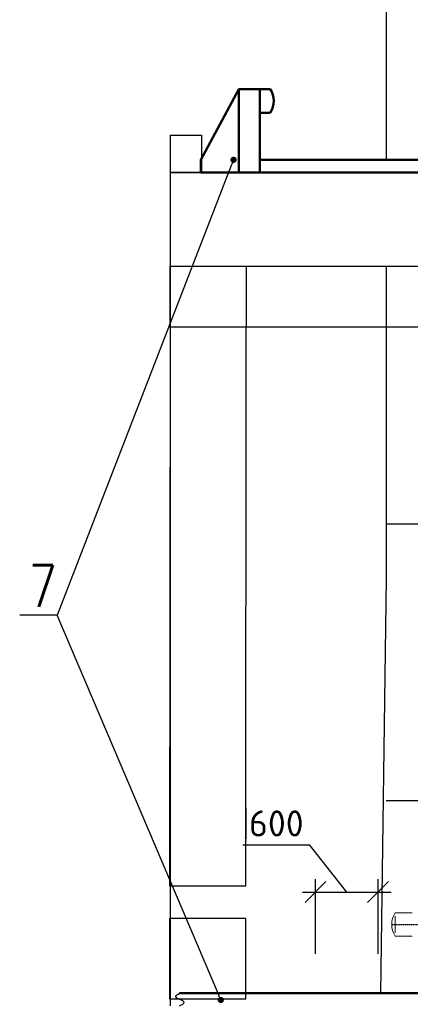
# Model space of a CAD drawing. Header units: millimetres. Extents: x 215401 to 282040, y -56103 to -5143.
# Tile 20 of 47: x 215401 to 219145, y -23642 to -14208. Entities that reach past the tile are written whole.
import ezdxf
from ezdxf import colors
from ezdxf.entities.mleader import LeaderData, LeaderLine
from ezdxf.math import Vec2, Vec3

# ---------------------------------------------------------------- set-up
doc = ezdxf.new("R2010")
doc.units = ezdxf.units.MM
doc.linetypes.add('ACAD_ISO10W100', pattern=[18, 12, -3, 0, -3])
doc.layers.get('Defpoints').update_dxf_attribs({"color": 8})
for name, color, linetype, lineweight in [('DIM', 7, 'Continuous', 25), ('АО_0.25', 7, 'Continuous', 25), ('ГТО-2_Размеры_035', 2, 'Continuous', 35), ('ОЗиМ Линии', 7, 'Continuous', 25), ('ОЗиМ Металл', 1, 'Continuous', 50), ('ОЗиМ Металл тонкий', 221, 'Continuous', 15), ('ОЗиМ Текст позиция', 2, 'Continuous', 35)]:
    doc.layers.add(name, color=color, linetype=linetype, lineweight=lineweight)
doc.layers.add('АО', color=7, linetype='Continuous')
doc.layers.add('АСО Ось', color=7, linetype='ACAD_ISO10W100')
doc.styles.add('MOSOBL (isocpeur)', font='isocpeur.ttf')
doc.styles.add('RomanS', font='romans.shx', dxfattribs={"width": 0.7})
doc.styles.get("Standard").update_dxf_attribs({"font": 'arial.ttf'})
doc.dimstyles.new('MOSOBL 1-100 (мм)', dxfattribs={"dimscale": 100, "dimtxt": 3, "dimasz": 2, "dimexe": 1.25, "dimexo": 0.625, "dimtad": 1, "dimdec": 0, "dimzin": 9, "dimtxsty": 'RomanS', "dimblk": 'ARCHTICK', "dimcen": 2.5, "dimdle": 1.25, "dimclrd": 7, "dimclre": 7, "dimclrt": 2, "dimadec": 0, "dimazin": 0, "dimtfac": 1, "dimtdec": 0, "dimtmove": 1, "dimatfit": 3, "dimfxl": 1, "dimtfill": 1, "dimlwd": 25, "dimlwe": 25, "dimarcsym": 0})
doc.dimstyles.new('М100 (мм)', dxfattribs={"dimscale": 100, "dimtxt": 2.5, "dimasz": 2, "dimexe": 1.25, "dimexo": 0.825, "dimgap": 0.825, "dimtad": 1, "dimdec": 0, "dimzin": 1, "dimtxsty": 'MOSOBL (isocpeur)', "dimblk": 'OBLIQUE', "dimcen": 0, "dimdle": 1.25, "dimclrd": 7, "dimclre": 7, "dimclrt": 256, "dimaunit": 1, "dimadec": 1, "dimazin": 0, "dimtfac": 1, "dimtdec": 0, "dimtofl": 0, "dimtmove": 1, "dimatfit": 3, "dimldrblk": 'DOTSMALL', "dimfxl": 1.25, "dimtfill": 1, "dimtolj": 1, "dimarcsym": 1})

# ---------------------------------------------------------------- blocks, each defined once
blk = doc.blocks.new('_Oblique')
at = {"color": 0, "linetype": 'ByBlock', "lineweight": -2}
blk.add_line((-0.5, -0.5), (0.5, 0.5), dxfattribs=at)
blk = doc.blocks.new('*D171')
at = {"layer": 'Defpoints', "color": 0, "transparency": 16777216}
for p in [(218836.2, -22566.4), (218236.2, -23657.3), (218836.2, -23657.3)]:
    blk.add_point(p, dxfattribs=at)
at = {"layer": 'ГТО-2_Размеры_035', "color": 7, "lineweight": -2, "transparency": 16777216}
for p, q in [((218181.3, -22116.3), (217541.3, -22116.3)), ((218536.2, -22566.4), (218181.3, -22116.3)), ((218236.2, -23157.3), (218236.2, -22441.4)), ((218836.2, -23157.3), (218836.2, -22441.4)), ((218111.2, -22566.4), (218961.2, -22566.4))]:
    blk.add_line(p, q, dxfattribs=at)
at = {"layer": 'ГТО-2_Размеры_035', "color": 7, "lineweight": -2, "transparency": 16777216, "xscale": 200, "yscale": 200, "zscale": 200, "rotation": 180}
blk.add_blockref('_Oblique', (218236.2, -22566.4), dxfattribs=at)
at = {"layer": 'ГТО-2_Размеры_035', "color": 7, "lineweight": -2, "transparency": 16777216, "xscale": 200, "yscale": 200, "zscale": 200}
blk.add_blockref('_Oblique', (218836.2, -22566.4), dxfattribs=at)
at = {"layer": 'ГТО-2_Размеры_035', "transparency": 16777216, "insert": (217861.3, -21908.8), "char_height": 250, "attachment_point": 5, "style": 'MOSOBL (isocpeur)', "bg_fill": 3, "box_fill_scale": 1.1, "bg_fill_color": 256, "bg_fill_true_color": 13158600, "bg_fill_transparency": 0}
blk.add_mtext('\\A1;600', dxfattribs=at)
blk = doc.blocks.new('_DotSmall')
at = {"color": 0, "linetype": 'ByBlock', "const_width": 0.5}
blk.add_lwpolyline([(-0.0625, 0, 1), (0.0625, 0, 1)], format="xyb", close=True, dxfattribs=at)
blk = doc.blocks.new('bl-kran')
at = {"layer": 'АСО Ось'}
blk.add_line((-3795, 634.6), (-3425, 634.6), dxfattribs=at)
at = {"layer": 'ОЗиМ Металл тонкий'}
for p, q in [((-3600, 747.1), (-3760.4, 747.1)), ((-3760.4, 714.6), (-3760.4, 554.6)), ((-3600, 522.1), (-3760.4, 522.1))]:
    blk.add_line(p, q, dxfattribs=at)
blk.add_arc((-3595, 634.6), 200, 145.77113, 214.22887, dxfattribs=at)
blk = doc.blocks.new('_Dot')
at = {"color": 0, "linetype": 'ByBlock', "lineweight": -2}
blk.add_line((-0.5, 0), (-1, 0), dxfattribs=at)
at = {"color": 0, "linetype": 'ByBlock', "const_width": 0.5}
blk.add_lwpolyline([(-0.25, 0, 1), (0.25, 0, 1)], format="xyb", close=True, dxfattribs=at)
blk = doc.blocks.new('_ArchTick')
at = {"color": 0, "linetype": 'ByBlock', "const_width": 0.15}
blk.add_lwpolyline([(-0.5, -0.5), (0.5, 0.5)], dxfattribs=at)
blk = doc.blocks.new('*D847')
at = {"color": 7, "lineweight": 25, "transparency": 16777216}
for p, q in [((217836.4, -12685.9), (217836.4, -12435.9)), ((227586.2, -12685.9), (227586.2, -12435.9)), ((227711.2, -12560.9), (217711.4, -12560.9))]:
    blk.add_line(p, q, dxfattribs=at)
at = {"layer": 'Defpoints', "color": 0, "transparency": 16777216}
for p in [(217836.4, -12560.9), (217836.4, -14986.1), (227586.2, -25634.3)]:
    blk.add_point(p, dxfattribs=at)
at = {"color": 7, "lineweight": 25, "transparency": 16777216, "xscale": 200, "yscale": 200, "zscale": 200, "rotation": 180}
blk.add_blockref('_ArchTick', (217836.4, -12560.9), dxfattribs=at)
at = {"color": 7, "lineweight": 25, "transparency": 16777216, "xscale": 200, "yscale": 200, "zscale": 200}
blk.add_blockref('_ArchTick', (227586.2, -12560.9), dxfattribs=at)
at = {"color": 2, "transparency": 16777216, "insert": (222711.3, -12348.4), "char_height": 300, "attachment_point": 5, "style": 'RomanS', "bg_fill": 3, "box_fill_scale": 1.1, "bg_fill_color": 256, "bg_fill_true_color": 13158600, "bg_fill_transparency": 0}
blk.add_mtext('9750', dxfattribs=at)

msp = doc.modelspace()

# ---------------------------------------------------------------- linework, layer by layer
at = {"layer": 'АО'}
for p, q in [((267705.8, -15670.7), (216842.8, -15670.7)), ((216842.8, -15670.7), (216842.8, -16570.3)), ((216842.8, -17152.3, 0), (216842.8, -16570.3, 0)), ((219972.2, -17152.3, 0), (216842.8, -17152.3, 0))]:
    msp.add_line(p, q, dxfattribs=at)
at = {"layer": 'АО_0.25'}
for p, q in [((218914.3, -14078.5, 0), (218914.3, -15495.5, 0)), ((218914.2, -14871.8, 0), (218914.2, -15550.3, 0)), ((216842.8, -15315.4), (216842.8, -23657.2)), ((216842.8, -15315.4), (217142.8, -15315.4)), ((217142.8, -15315.4), (217142.8, -15670.3)), ((216842.8, -15670.3), (219817.8, -15670.3)), ((216842.8, -16570.3, 0), (219817.8, -16570.3, 0)), ((218914.3, -16570.3, 0), (218914.3, -19562.9, 0)), ((219386.4, -19042.7, 0), (218914.3, -19042.7, 0)), ((219386.4, -21691.8, 0), (218914.3, -21691.8, 0))]:
    msp.add_line(p, q, dxfattribs=at)
at = {"layer": 'АО_0.25', "elevation": 0}
msp.add_lwpolyline([(217573.1, -17153.1), (216842.8, -17153.1), (216842.8, -16568.1), (217573.1, -16568.1)], close=True, dxfattribs=at)
at = {"layer": 'ОЗиМ Линии'}
msp.add_spline([(216934.4, -23657.3, 0), (216978.7, -23623, 0), (216896.4, -23567.8, 0), (216934.4, -23536.6, 0)], degree=3, dxfattribs=at)
at = {"layer": 'ОЗиМ Металл'}
for p, q in [((217136.4, -15549.6), (217501.7, -14873.6)), ((217136.4, -15670.3), (217136.4, -15549.6)), ((264670.5, -15550.3), (217701.7, -15550.3)), ((217136.4, -15670.3), (217501.7, -15670.3)), ((264670.5, -15670.3), (217701.7, -15670.3))]:
    msp.add_line(p, q, dxfattribs=at)
msp.add_lwpolyline([(217701.7, -15670.3), (217501.7, -15670.3), (217501.7, -14873.6), (217701.7, -14873.6)], close=True, dxfattribs=at)
msp.add_lwpolyline([(217801.7, -15098.6), (217701.7, -15098.6), (217701.7, -14873.6), (217801.7, -14873.6, -0.307916)], format="xyb", close=True, dxfattribs=at)

# ---------------------------------------------------------------- texts
at = {"layer": 'ОЗиМ Текст позиция', "color": 3, "style": 'RomanS', "width": 0.8}
msp.add_text('7', height=400, dxfattribs=at).set_placement((215487.4, -19834.6))

# ---------------------------------------------------------------- dimensions: what is measured, and where the dimension line sits
at = {"layer": 'ГТО-2_Размеры_035'}
dim = msp.add_linear_dim(base=(218836.2, -22566.4), p1=(218236.2, -23657.3), p2=(218836.2, -23657.3), dimstyle='М100 (мм)', override={"dimexo": 5}, dxfattribs=at)
dim.commit()
dim.dimension.update_dxf_attribs({"geometry": '*D171', "text_midpoint": (218098.8, -22116.3), "dimtype": 160})

# ---------------------------------------------------------------- leaders
at = {"layer": 'ОЗиМ Линии'}
ml = msp.add_multileader_mtext('Standard', dxfattribs=at)
ml.set_content('{\\Fromans|c0;  }', color=256)
ml.set_leader_properties()
ml.set_arrow_properties(name='DOT')
ml.build(insert=Vec2(0, 0))
ml.multileader.update_dxf_attribs({"dogleg_length": 60, "arrow_head_size": 60})
ctx = ml.context
ctx.base_point, ctx.char_height, ctx.arrow_head_size, ctx.landing_gap_size, ctx.plane_origin = Vec3(214600.4, -19914.8), 400, 60, 1, Vec3(220857.6, -24439.9)
ctx.text_align_type = 2
notes = []
notes.append((ctx, [(0, (1, 1, 0), (215761, -19914.8), (-1, 0), 358.7, [(0, [(217451.1, -15550.3)], 0, [])])]))
ctx.mtext.insert, ctx.mtext.alignment, ctx.mtext.flow_direction = Vec3(215401.4, -19714.8), 3, 5
ml = msp.add_multileader_mtext('Standard', dxfattribs=at)
ml.set_content('{\\Fromans|c0;  }', color=256)
ml.set_leader_properties()
ml.set_arrow_properties(name='DOT')
ml.build(insert=Vec2(0, 0))
ml.multileader.update_dxf_attribs({"dogleg_length": 60, "arrow_head_size": 60})
ctx = ml.context
ctx.base_point, ctx.char_height, ctx.arrow_head_size, ctx.landing_gap_size, ctx.plane_origin = Vec3(214600.4, -19914.8), 400, 60, 1, Vec3(220857.6, -24439.9)
ctx.text_align_type = 2
notes.append((ctx, [(0, (1, 1, 0), (215761, -19914.8), (-1, 0), 358.7, [(0, [(217329, -23600.4)], 0, [])])]))
ctx.mtext.insert, ctx.mtext.alignment, ctx.mtext.flow_direction = Vec3(215401.4, -19714.8), 3, 5
for ctx, leaders in notes:
    for number, flags, end, landing, length, lines in leaders:
        leader = LeaderData()
        leader.index, (leader.has_last_leader_line, leader.has_dogleg_vector, leader.attachment_direction) = number, flags
        leader.last_leader_point, leader.dogleg_vector, leader.dogleg_length = Vec3(end), Vec3(landing), length
        for number, points, colour, breaks in lines:
            line = LeaderLine()
            line.index, line.vertices, line.color, line.breaks = number, Vec3.list(points), colors.encode_raw_color(colour), breaks
            leader.lines.append(line)
        ctx.leaders.append(leader)

# ---------------------------------------------------------------- next in the draw order: linework, layer by layer
at = {"layer": 'АО', "elevation": 0}
for points in [[(216838, -22507.5), (217568, -22507.5), (217572.8, -17152.3), (216842.8, -17152.3)], [(217568, -22819.5), (216837.3, -22819.5), (216837.3, -23590.8), (217568, -23590.8)]]:
    msp.add_lwpolyline(points, close=True, dxfattribs=at)
at = {"layer": 'АО_0.25'}
msp.add_line((218914.3, -19562.9, 0), (218858.4, -23536.6, 0), dxfattribs=at)
at = {"layer": 'ОЗиМ Металл'}
msp.add_line((230030.2, -23536.6, 0), (216934.4, -23536.6, 0), dxfattribs=at)

# ---------------------------------------------------------------- next in the draw order: block references
at = {"layer": 'DIM'}
msp.add_blockref('bl-kran', (222761.9, -23511.6, 0), dxfattribs=at)

# ---------------------------------------------------------------- next in the draw order: dimensions: what is measured, and where the dimension line sits
at = {"color": 5}
dim = msp.add_linear_dim(base=(217836.4, -12560.9), p1=(227586.2, -25634.3), p2=(217836.4, -14986.1), dimstyle='MOSOBL 1-100 (мм)', override={"dimfxl": 1.25, "dimfxlon": 1, "dimarcsym": 1}, dxfattribs=at)
dim.commit()
dim.dimension.update_dxf_attribs({"geometry": '*D847', "text_midpoint": (222711.3, -12348.4)})

doc.saveas('drawing.dxf')
